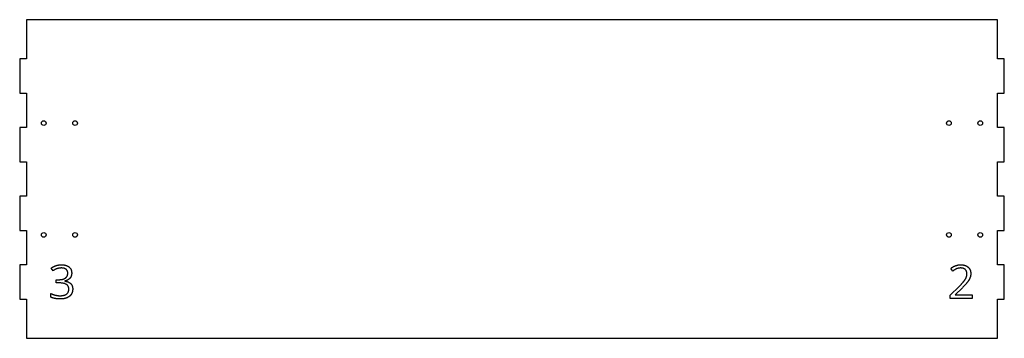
# Model space of a CAD drawing. Extents: x -440 to 440, y -440 to -155.
import ezdxf

# ---------------------------------------------------------------- set-up
doc = ezdxf.new("R2010")
doc.units = 0
doc.header["$MEASUREMENT"] = 0
doc.layers.add('VISIBLE', color=7, linetype='CONTINUOUS')

msp = doc.modelspace()

# ---------------------------------------------------------------- linework, layer by layer
at = {"layer": 'VISIBLE'}
for p, q in [((434, -155), (-434, -155)), ((-434, -155), (-434, -189.88)), ((434, -189.88), (434, -155)), ((-434, -189.88), (-440, -189.88)), ((-440, -189.88), (-440, -220.62)), ((440, -189.88), (434, -189.88)), ((440, -220.62), (440, -189.88)), ((-440, -220.62), (-434, -220.62)), ((-434, -220.62), (-434, -251.38)), ((434, -251.38), (434, -220.62)), ((434, -220.62), (440, -220.62)), ((-434, -251.38), (-440, -251.38)), ((-440, -251.38), (-440, -282.12)), ((440, -251.38), (434, -251.38)), ((440, -282.12), (440, -251.38)), ((-440, -282.12), (-434, -282.12)), ((-434, -282.12), (-434, -312.88)), ((434, -312.88), (434, -282.12)), ((434, -282.12), (440, -282.12)), ((-434, -312.88), (-440, -312.88)), ((-440, -312.88), (-440, -343.62)), ((440, -312.88), (434, -312.88)), ((440, -343.62), (440, -312.88)), ((-440, -343.62), (-434, -343.62)), ((-434, -343.62), (-434, -374.38)), ((434, -374.38), (434, -343.62)), ((434, -343.62), (440, -343.62)), ((-434, -374.38), (-440, -374.38)), ((-440, -374.38), (-440, -405.12)), ((-410.22, -379.58), (-411.92, -377.3)), ((393.92, -379.92), (392.13, -377.62)), ((440, -374.38), (434, -374.38)), ((440, -405.12), (440, -374.38)), ((-407.55, -390.46), (-407.55, -387.55)), ((-407.55, -387.55), (-404.58, -387.55)), ((-404.62, -390.46), (-407.55, -390.46)), ((-399.66, -388.71), (-399.66, -388.87)), ((391.75, -401.46), (399.58, -393.59)), ((402.51, -394.71), (396, -401.08)), ((-412.09, -403.18), (-412.09, -399.96)), ((391.75, -404.38), (391.75, -401.46)), ((411.3, -404.38), (391.75, -404.38)), ((396, -401.08), (396, -401.24)), ((396, -401.24), (411.3, -401.24)), ((411.3, -401.24), (411.3, -404.38)), ((-440, -405.12), (-434, -405.12)), ((-434, -405.12), (-434, -440)), ((434, -440), (434, -405.12)), ((434, -405.12), (440, -405.12)), ((-434, -440), (434, -440))]:
    msp.add_line(p, q, dxfattribs=at)
for centre in [(-418.5, -247.5), (-390.5, -247.5), (390.5, -247.5), (418.5, -247.5), (-418.5, -347.5), (-390.5, -347.5), (390.5, -347.5), (418.5, -347.5)]:
    msp.add_circle(centre, 2.1, dxfattribs=at)
for points in [[(-411.92, -377.3), (-410.09, -375.85), (-407.7, -375.03)], [(-406.27, -377.62), (-408, -378.15), (-410.22, -379.58)], [(-407.7, -375.03), (-405.32, -374.21), (-402.67, -374.21)], [(-402.59, -377.09), (-404.54, -377.09), (-406.27, -377.62)], [(-402.67, -374.21), (-398.34, -374.21), (-395.93, -376.19)], [(-398.53, -378.33), (-400.02, -377.09), (-402.59, -377.09)], [(-397.03, -381.75), (-397.03, -379.58), (-398.53, -378.33)], [(-395.93, -376.19), (-393.53, -378.17), (-393.53, -381.63)], [(392.13, -377.62), (396.24, -374.21), (401.08, -374.21)], [(397.61, -377.7), (395.95, -378.31), (393.92, -379.92)], [(401.12, -377.09), (399.27, -377.09), (397.61, -377.7)], [(401.08, -374.21), (405.28, -374.21), (407.66, -376.35)], [(405.13, -378.48), (403.69, -377.09), (401.12, -377.09)], [(407.66, -376.35), (410.04, -378.5), (410.04, -382.12)], [(-404.58, -387.55), (-401.1, -387.55), (-399.07, -386.02)], [(-395.13, -386.29), (-396.73, -388.1), (-399.66, -388.71)], [(-399.07, -386.02), (-397.03, -384.48), (-397.03, -381.75)], [(-393.53, -381.63), (-393.53, -384.48), (-395.13, -386.29)], [(404.3, -388.42), (405.44, -386.88), (406.01, -385.41)], [(406.58, -382.26), (406.58, -379.88), (405.13, -378.48)], [(406.01, -385.41), (406.58, -383.95), (406.58, -382.26)], [(410.04, -382.12), (410.04, -384.95), (408.45, -387.71)], [(-396.12, -395.87), (-396.12, -390.46), (-404.62, -390.46)], [(-403.82, -401.91), (-396.12, -401.91), (-396.12, -395.87)], [(-399.66, -388.87), (-396.08, -389.32), (-394.35, -391.15)], [(-392.62, -395.95), (-392.62, -400.2), (-395.57, -402.49)], [(-394.35, -391.15), (-392.62, -392.98), (-392.62, -395.95)], [(399.58, -393.59), (403.16, -389.97), (404.3, -388.42)], [(408.45, -387.71), (406.86, -390.48), (402.51, -394.71)], [(-412.09, -399.96), (-410.15, -400.92), (-407.96, -401.42)], [(-408.27, -404.43), (-410.24, -404.07), (-412.09, -403.18)], [(-403.95, -404.79), (-406.31, -404.79), (-408.27, -404.43)], [(-407.96, -401.42), (-405.78, -401.91), (-403.82, -401.91)], [(-395.57, -402.49), (-398.52, -404.79), (-403.95, -404.79)]]:
    msp.add_open_spline(points, degree=2, dxfattribs=at)

doc.saveas('drawing.dxf')
